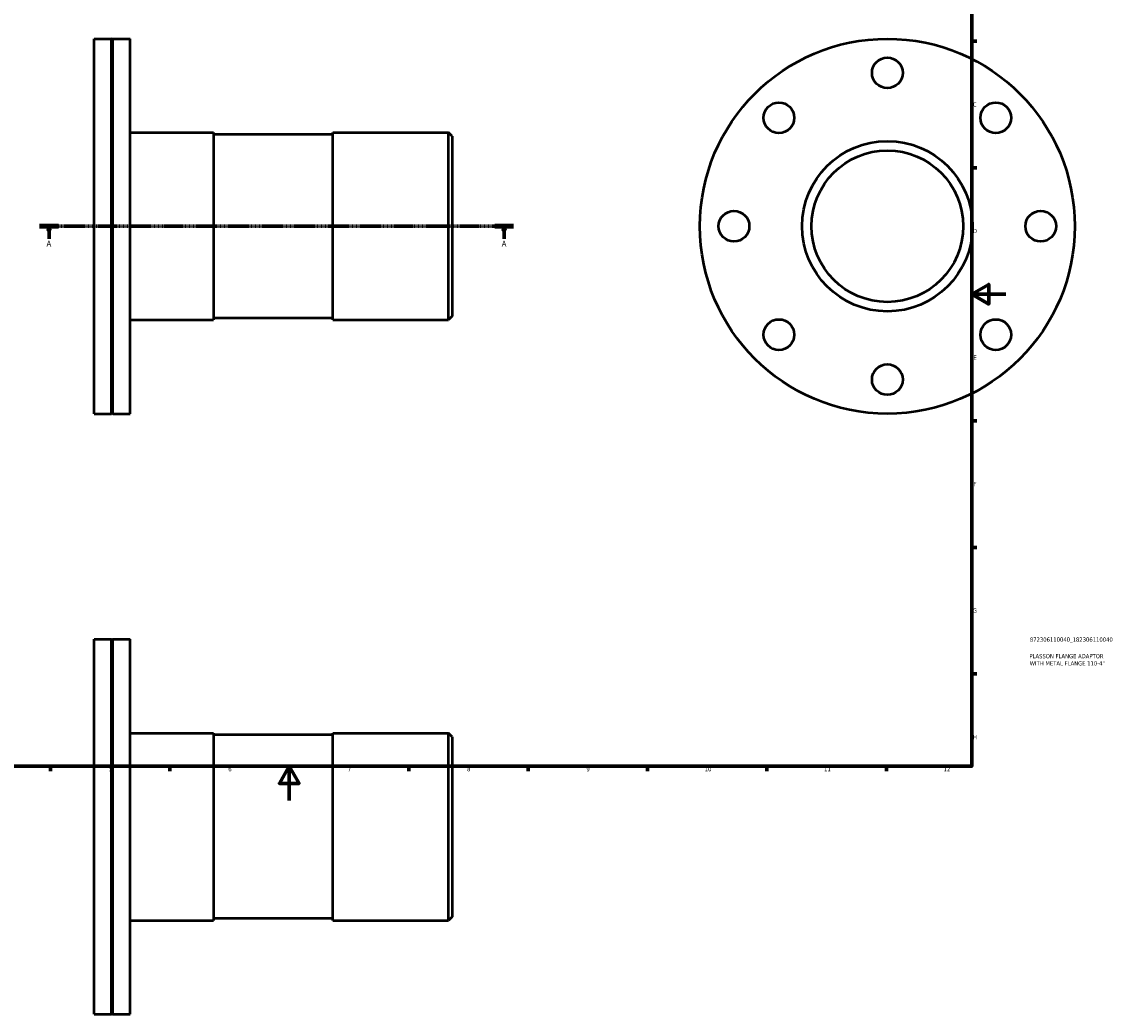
# Model space of a CAD drawing. Header units: millimetres. Extents: x -111 to 935, y -125 to 872.
# Tile 3 of 4: x 263 to 902, y -125 to 457. Entities that reach past the tile are written whole.
import ezdxf

# ---------------------------------------------------------------- set-up
doc = ezdxf.new("R2010")
doc.units = ezdxf.units.MM
doc.linetypes.add('CHAIN', pattern=[0.7087, 0.4724, -0.0591, 0.1181, -0.0591])
for name, color, linetype, lineweight in [('Border (ISO)', 7, 'Continuous', 70), ('Section Line (ISO)', 7, 'CHAIN', 70), ('Title (ISO)', 7, 'Continuous', 50), ('Visible (ISO)', 7, 'Continuous', 50)]:
    doc.layers.add(name, color=color, linetype=linetype, lineweight=lineweight)
doc.styles.add('Label Text (ISO)', font='tahoma.ttf')
doc.styles.add('Note Text (ISO)', font='tahoma.ttf')

# ---------------------------------------------------------------- blocks, each defined once
blk = doc.blocks.new('Borders Default Border')
at = {"layer": 'Border (ISO)'}
for p, q in [((821, 445.5), (823.9, 445.5)), ((821, 371.25), (823.9, 371.25)), ((821, 222.75), (823.9, 222.75)), ((821, 148.5), (823.9, 148.5)), ((821, 74.25), (823.9, 74.25)), ((280.33, 20), (280.33, 17.1)), ((350.42, 20), (350.42, 17.1)), ((490.58, 20), (490.58, 17.1)), ((560.67, 20), (560.67, 17.1)), ((630.75, 20), (630.75, 17.1)), ((700.83, 20), (700.83, 17.1)), ((770.92, 20), (770.92, 17.1))]:
    blk.add_line(p, q, dxfattribs=at)
at = {"layer": 'Border (ISO)', "flags": 128}
for points in [[(20, 20), (20, 574), (821, 574), (821, 20), (20, 20)], [(841, 297), (821, 297), (831, 302.77), (831, 291.23), (821, 297)], [(420.5, 0), (420.5, 20), (414.73, 10), (426.27, 10), (420.5, 20)]]:
    blk.add_lwpolyline(points, dxfattribs=at)
at = {"layer": 'Border (ISO)', "color": 232, "true_color": 0xca0064, "char_height": 2.5, "attachment_point": 7, "style": 'Note Text (ISO)'}
for s, insert in [('C', (821.73, 407.08)), ('D', (821.73, 332.88)), ('E', (821.94, 258.63)), ('F', (822, 184.38)), ('G', (821.61, 110.08)), ('H', (821.74, 35.88)), ('5', (314.64, 17.05)), ('6', (384.66, 17.05)), ('7', (454.77, 17.1)), ('8', (524.81, 17.04)), ('9', (594.88, 17.05)), ('10', (664.29, 17.05)), ('11', (734.37, 17.1)), ('12', (804.46, 17.1))]:
    blk.add_mtext(s, dxfattribs=dict(at, insert=insert))
blk = doc.blocks.new('Title Blocks ISO')
at = {"layer": 'Title (ISO)', "color": 232, "true_color": 0xca0064, "style": 'Note Text (ISO)'}
for tag, p in [('PART_NUMBER_001', (34.1, 73.13)), ('DESCRIPTION_001', (33.84, 63.4)), ('DESCRIPTION_002', (34.05, 59.18))]:
    blk.add_attdef(tag, p, '', height=2.5, dxfattribs=at)
blk = doc.blocks.new('2dTransSection0')
at = {"layer": 'Section Line (ISO)', "linetype": 'CHAIN'}
blk.add_line((273.93, 336.93), (552.13, 336.93), dxfattribs=at)
at = {"layer": 'Section Line (ISO)', "linetype": 'Continuous', "lineweight": 140}
for p, q in [((273.93, 336.93), (285.03, 336.93)), ((541.04, 336.93), (552.13, 336.93))]:
    blk.add_line(p, q, dxfattribs=at)
at = {"layer": 'Section Line (ISO)', "linetype": 'Continuous'}
for p, q in [((279.48, 336.93), (278.98, 334.43)), ((278.98, 334.43), (279.98, 334.43)), ((279.48, 334.43), (279.48, 336.93)), ((279.98, 334.43), (279.48, 336.93)), ((279.48, 329.46), (279.48, 334.43)), ((546.58, 336.93), (546.08, 334.43)), ((546.08, 334.43), (547.08, 334.43)), ((546.58, 334.43), (546.58, 336.93)), ((547.08, 334.43), (546.58, 336.93)), ((546.58, 329.46), (546.58, 334.43))]:
    blk.add_line(p, q, dxfattribs=at)
at = {"layer": 'Section Line (ISO)', "linetype": 'Continuous', "flags": 128}
for points in [[(279.98, 334.43), (279.48, 336.93), (278.98, 334.43), (279.98, 334.43)], [(547.08, 334.43), (546.58, 336.93), (546.08, 334.43), (547.08, 334.43)]]:
    blk.add_lwpolyline(points, dxfattribs=at)
at = {"layer": 'Section Line (ISO)'}
for points in [[(279.98, 334.43), (279.48, 336.93), (278.98, 334.43), (279.98, 334.43)], [(547.08, 334.43), (546.58, 336.93), (546.08, 334.43), (547.08, 334.43)]]:
    blk.add_solid(points, dxfattribs=at)
at = {"layer": 'Section Line (ISO)', "char_height": 3.5, "attachment_point": 7, "style": 'Label Text (ISO)'}
for insert in [(277.99, 324.93), (545.1, 324.93)]:
    blk.add_mtext('A', dxfattribs=dict(at, insert=insert))

msp = doc.modelspace()

# ---------------------------------------------------------------- linework, layer by layer
at = {"layer": 'Visible (ISO)'}
for p, q in [((306.031, 226.927), (306.031, 446.927)), ((306.031, 446.927), (316.231, 446.927)), ((316.231, 226.927), (316.231, 446.927)), ((316.531, 446.627), (316.231, 446.927)), ((316.531, 446.627), (316.831, 446.927)), ((316.531, 227.227), (316.531, 446.627)), ((316.831, 226.927), (316.831, 446.927)), ((316.831, 446.927), (327.031, 446.927)), ((327.031, 226.927), (327.031, 446.927)), ((327.031, 391.927), (376.031, 391.927)), ((376.031, 391.927), (376.031, 281.927)), ((446.031, 390.827), (376.031, 390.827)), ((446.031, 281.927), (446.031, 391.927)), ((446.031, 391.927), (513.831, 391.927)), ((513.831, 281.927), (513.831, 391.927)), ((516.031, 389.727), (513.831, 391.927)), ((516.031, 389.727), (516.031, 284.127)), ((327.031, 281.927), (376.031, 281.927)), ((446.031, 283.027), (376.031, 283.027)), ((446.031, 281.927), (513.831, 281.927)), ((516.031, 284.127), (513.831, 281.927)), ((306.031, 226.927), (316.231, 226.927)), ((316.531, 227.227), (316.231, 226.927)), ((316.531, 227.227), (316.831, 226.927)), ((316.831, 226.927), (327.031, 226.927)), ((306.031, -125.471), (306.031, 94.529)), ((306.031, 94.529), (316.231, 94.529)), ((316.231, -125.471), (316.231, 94.529)), ((316.531, 94.229), (316.231, 94.529)), ((316.531, 94.229), (316.831, 94.529)), ((316.531, -125.171), (316.531, 94.229)), ((316.831, -125.471), (316.831, 94.529)), ((316.831, 94.529), (327.031, 94.529)), ((327.031, -125.471), (327.031, 94.529)), ((327.031, 39.529), (376.031, 39.529)), ((376.031, 39.529), (376.031, -70.471)), ((446.031, 38.429), (376.031, 38.429)), ((446.031, -70.471), (446.031, 39.529)), ((446.031, 39.529), (513.831, 39.529)), ((513.831, -70.471), (513.831, 39.529)), ((516.031, 37.329), (513.831, 39.529)), ((516.031, 37.329), (516.031, -68.271)), ((446.031, -69.371), (376.031, -69.371)), ((516.031, -68.271), (513.831, -70.471)), ((327.031, -70.471), (376.031, -70.471)), ((446.031, -70.471), (513.831, -70.471)), ((306.031, -125.471), (316.231, -125.471)), ((316.531, -125.171), (316.231, -125.471)), ((316.531, -125.171), (316.831, -125.471)), ((316.831, -125.471), (327.031, -125.471))]:
    msp.add_line(p, q, dxfattribs=at)
for centre, radius in [((771.464, 336.927), 110), ((771.464, 426.927), 9), ((707.824, 400.567), 9), ((835.103, 400.567), 9), ((771.464, 336.927), 50), ((771.464, 336.927), 44.5), ((681.464, 336.927), 9), ((861.464, 336.927), 9), ((707.824, 273.288), 9), ((835.103, 273.288), 9), ((771.464, 246.927), 9)]:
    msp.add_circle(centre, radius, dxfattribs=at)

# ---------------------------------------------------------------- block references
msp.add_blockref('Borders Default Border', (0, 0))
msp.add_blockref('Title Blocks ISO', (821, 20)).add_auto_attribs({'PART_NUMBER_001': '872306110040_182306110040', 'DESCRIPTION_001': 'PLASSON FLANGE ADAPTOR', 'DESCRIPTION_002': 'WITH METAL FLANGE 110-4"'})
at = {"layer": 'Section Line (ISO)'}
msp.add_blockref('2dTransSection0', (0, 0), dxfattribs=at)

doc.saveas('drawing.dxf')
